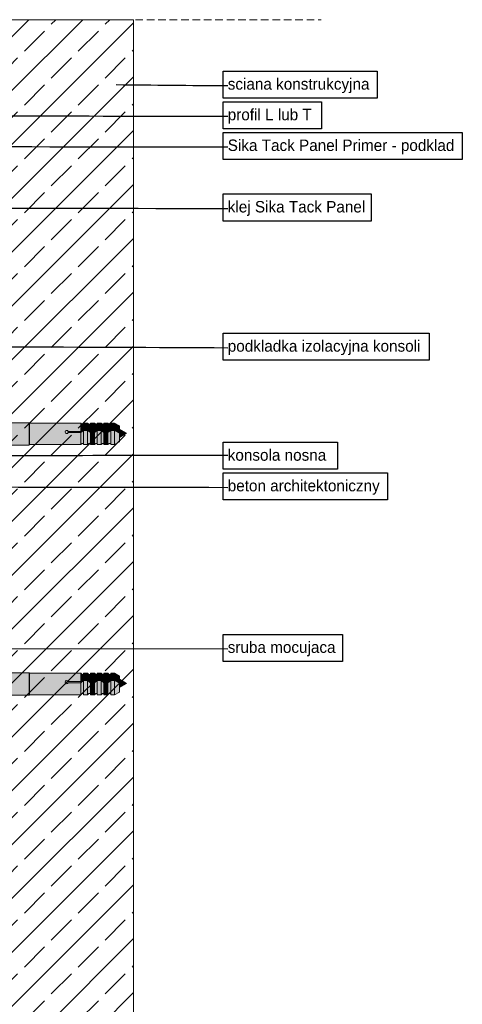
# Model space of a CAD drawing. Extents: x -106566 to -43002, y 22119 to 47619.
# Tile 22 of 24: x -46080 to -44917, y 37909 to 40494. Entities that reach past the tile are written whole.
import ezdxf

# ---------------------------------------------------------------- set-up
doc = ezdxf.new("R2010")
doc.units = 0
doc.header["$MEASUREMENT"] = 0
doc.linetypes.add('Hidden Line', pattern=[30, 20, -10])
for name, color, linetype, lineweight, true_color in [('2D - Ogólne_Pen_No__2', 7, 'Continuous', 15, 0x7f7f7f), ('2D - Ogólne_Pen_No__82', 7, 'Continuous', 20, 0xaaaaaa), ('2D Drafting - General_Pen_No__2', 7, 'Continuous', 15, 0x7f7f7f), ('2D Drafting - General_Pen_No__81', 7, 'Continuous', 20, 0x6a6a6a), ('Annotation - Label_Pen_No__5', 7, 'Continuous', 25, 0x40a5ff)]:
    doc.layers.add(name, color=color, linetype=linetype, lineweight=lineweight, true_color=true_color)
doc.layers.add('2D Drafting - General_Pen_No__121', color=255, linetype='Continuous', lineweight=0)
doc.styles.add('GENERATED_STYLE_2', font='txt')
doc.dimstyles.new('GENERATED_STYLE__3', dxfattribs={"dimtxt": 0.18, "dimasz": 91.2, "dimexe": 0.18, "dimexo": 0.0625, "dimgap": 0.09, "dimtad": 0, "dimtih": 1, "dimtoh": 1, "dimdec": 4, "dimzin": 0, "dimdsep": 46, "dimcen": 0.09, "dimadec": 0, "dimazin": 0, "dimtfac": 1, "dimtdec": 4, "dimtmove": 0, "dimatfit": 3, "dimldrblk": 'ARROWHEAD_5', "dimfxl": 0, "dimtolj": 1, "dimtzin": 0, "dimarcsym": 0})

# ---------------------------------------------------------------- blocks, each defined once
blk = doc.blocks.new('ARROWHEAD_5')
at = {"color": 0, "linetype": 'Continuous', "lineweight": 0}
blk.add_line((0, 0), (-1, 0), dxfattribs=at)
blk.add_solid([(-1, 0.2679), (0, 0), (-1, -0.2679), (-1, 0.2679)], dxfattribs=at)

msp = doc.modelspace()

# ---------------------------------------------------------------- hatches: boundary and pattern name
at = {"layer": '2D Drafting - General_Pen_No__121', "linetype": 'Continuous'}
for points in [[(-46105.18, 39377.17), (-46105.18, 39436.01), (-46055.44, 39436.01), (-46055.44, 39377.17)], [(-46055.44, 39377.17), (-46055.44, 39436.01), (-46054.19, 39434.77), (-46054.19, 39378.41)], [(-46054.19, 39378.41), (-46054.19, 39434.77), (-45919.78, 39434.77), (-45919.78, 39413.11), (-45953.08, 39413.11, 5.4750432), (-45953.08, 39410.15), (-45919.78, 39410.15), (-45919.78, 39378.41)], [(-45912.33, 39431.81), (-45912.33, 39418.86), (-45919.78, 39413.11), (-45919.78, 39434.77), (-45916.03, 39431.81)], [(-45901.98, 39434.77), (-45901.98, 39418.86), (-45912.33, 39418.86), (-45912.33, 39434.77)], [(-45894.54, 39431.81), (-45894.54, 39413.11), (-45901.98, 39418.86), (-45901.98, 39434.77), (-45898.24, 39431.81)], [(-45884.18, 39434.77), (-45884.18, 39413.11), (-45894.54, 39413.11), (-45894.54, 39434.77)], [(-45884.18, 39413.11), (-45884.18, 39434.77), (-45880.44, 39431.81), (-45876.74, 39431.81), (-45876.74, 39418.86)], [(-45866.39, 39434.77), (-45866.39, 39418.86), (-45876.74, 39418.86), (-45876.74, 39434.77)], [(-45858.94, 39431.81), (-45858.94, 39413.11), (-45866.39, 39418.86), (-45866.39, 39434.77), (-45862.64, 39431.81)], [(-45848.59, 39434.77), (-45848.59, 39413.11), (-45858.94, 39413.11), (-45858.94, 39434.77)], [(-45841.15, 39431.81), (-45841.15, 39418.86), (-45848.59, 39413.11), (-45848.59, 39434.77), (-45844.85, 39431.81)], [(-45841.15, 39418.86), (-45841.15, 39434.77), (-45830.79, 39434.77), (-45830.79, 39418.86)], [(-45818.41, 39411.71), (-45830.79, 39418.86), (-45830.79, 39434.77), (-45818.41, 39427.62)], [(-45919.78, 39410.15), (-45953.08, 39410.15, -5.4750432), (-45953.08, 39413.11), (-45919.78, 39413.11)], [(-45919.78, 39413.11), (-45912.33, 39418.86), (-45912.33, 39415.9), (-45919.78, 39410.15)], [(-45912.33, 39381.37), (-45916.03, 39381.37), (-45919.78, 39378.41), (-45919.78, 39410.15), (-45912.33, 39415.9)], [(-45912.33, 39418.86), (-45901.98, 39418.86), (-45901.98, 39415.9), (-45912.33, 39415.9)], [(-45912.33, 39378.41), (-45912.33, 39415.9), (-45901.98, 39415.9), (-45901.98, 39378.41)], [(-45894.54, 39410.15), (-45901.98, 39415.9), (-45901.98, 39418.86), (-45894.54, 39413.11)], [(-45894.54, 39381.37), (-45898.24, 39381.37), (-45901.98, 39378.41), (-45901.98, 39415.9), (-45894.54, 39410.15)], [(-45894.54, 39413.11), (-45884.18, 39413.11), (-45884.18, 39410.15), (-45894.54, 39410.15)], [(-45894.54, 39378.41), (-45894.54, 39410.15), (-45884.18, 39410.15), (-45884.18, 39378.41)], [(-45876.74, 39415.9), (-45884.18, 39410.15), (-45884.18, 39413.11), (-45876.74, 39418.86)], [(-45876.74, 39381.37), (-45880.44, 39381.37), (-45884.18, 39378.41), (-45884.18, 39410.15), (-45876.74, 39415.9)], [(-45866.39, 39415.9), (-45876.74, 39415.9), (-45876.74, 39418.86), (-45866.39, 39418.86)], [(-45866.39, 39378.41), (-45876.74, 39378.41), (-45876.74, 39415.9), (-45866.39, 39415.9)], [(-45858.94, 39410.15), (-45866.39, 39415.9), (-45866.39, 39418.86), (-45858.94, 39413.11)], [(-45858.94, 39381.37), (-45862.64, 39381.37), (-45866.39, 39378.41), (-45866.39, 39415.9), (-45858.94, 39410.15)], [(-45858.94, 39413.11), (-45848.59, 39413.11), (-45848.59, 39410.15), (-45858.94, 39410.15)], [(-45848.59, 39378.41), (-45858.94, 39378.41), (-45858.94, 39410.15), (-45848.59, 39410.15)], [(-45848.59, 39413.11), (-45841.15, 39418.86), (-45841.15, 39415.9), (-45848.59, 39410.15)], [(-45841.15, 39381.37), (-45844.85, 39381.37), (-45848.59, 39378.41), (-45848.59, 39410.15), (-45841.15, 39415.9)], [(-45841.15, 39418.86), (-45830.79, 39418.86), (-45830.79, 39415.9), (-45841.15, 39415.9)], [(-45841.15, 39378.41), (-45841.15, 39415.9), (-45830.79, 39415.9), (-45830.79, 39378.41)], [(-45818.41, 39408.75), (-45830.79, 39415.9), (-45830.79, 39418.86), (-45818.41, 39411.71)], [(-45818.41, 39385.56), (-45830.79, 39378.41), (-45830.79, 39415.9), (-45818.41, 39408.75)], [(-45799.68, 39408.33), (-45818.41, 39397.52), (-45818.41, 39419.15)], [(-46105.18, 38720.48), (-46105.18, 38779.33), (-46055.44, 38779.33), (-46055.44, 38720.48)], [(-46055.44, 38720.48), (-46055.44, 38779.33), (-46054.19, 38778.08), (-46054.19, 38721.73)], [(-46054.19, 38721.73), (-46054.19, 38778.08), (-45919.78, 38778.08), (-45919.78, 38756.43), (-45953.08, 38756.43, 5.4750432), (-45953.08, 38753.47), (-45919.78, 38753.47), (-45919.78, 38721.73)], [(-45912.33, 38775.12), (-45912.33, 38762.17), (-45919.78, 38756.43), (-45919.78, 38778.08), (-45916.03, 38775.12)], [(-45901.98, 38778.08), (-45901.98, 38762.17), (-45912.33, 38762.17), (-45912.33, 38778.08)], [(-45894.54, 38775.12), (-45894.54, 38756.43), (-45901.98, 38762.17), (-45901.98, 38778.08), (-45898.24, 38775.12)], [(-45884.18, 38778.08), (-45884.18, 38756.43), (-45894.54, 38756.43), (-45894.54, 38778.08)], [(-45884.18, 38756.43), (-45884.18, 38778.08), (-45880.44, 38775.12), (-45876.74, 38775.12), (-45876.74, 38762.17)], [(-45866.39, 38778.08), (-45866.39, 38762.17), (-45876.74, 38762.17), (-45876.74, 38778.08)], [(-45858.94, 38775.12), (-45858.94, 38756.43), (-45866.39, 38762.17), (-45866.39, 38778.08), (-45862.64, 38775.12)], [(-45848.59, 38778.08), (-45848.59, 38756.43), (-45858.94, 38756.43), (-45858.94, 38778.08)], [(-45841.15, 38775.12), (-45841.15, 38762.17), (-45848.59, 38756.43), (-45848.59, 38778.08), (-45844.85, 38775.12)], [(-45841.15, 38762.17), (-45841.15, 38778.08), (-45830.79, 38778.08), (-45830.79, 38762.17)], [(-45818.41, 38755.03), (-45830.79, 38762.17), (-45830.79, 38778.08), (-45818.41, 38770.94)], [(-45919.78, 38753.47), (-45953.08, 38753.47, -5.4750432), (-45953.08, 38756.43), (-45919.78, 38756.43)], [(-45919.78, 38756.43), (-45912.33, 38762.17), (-45912.33, 38759.21), (-45919.78, 38753.47)], [(-45912.33, 38724.69), (-45916.03, 38724.69), (-45919.78, 38721.73), (-45919.78, 38753.47), (-45912.33, 38759.21)], [(-45912.33, 38762.17), (-45901.98, 38762.17), (-45901.98, 38759.21), (-45912.33, 38759.21)], [(-45912.33, 38721.73), (-45912.33, 38759.21), (-45901.98, 38759.21), (-45901.98, 38721.73)], [(-45894.54, 38753.47), (-45901.98, 38759.21), (-45901.98, 38762.17), (-45894.54, 38756.43)], [(-45894.54, 38724.69), (-45898.24, 38724.69), (-45901.98, 38721.73), (-45901.98, 38759.21), (-45894.54, 38753.47)], [(-45894.54, 38756.43), (-45884.18, 38756.43), (-45884.18, 38753.47), (-45894.54, 38753.47)], [(-45894.54, 38721.73), (-45894.54, 38753.47), (-45884.18, 38753.47), (-45884.18, 38721.73)], [(-45876.74, 38759.21), (-45884.18, 38753.47), (-45884.18, 38756.43), (-45876.74, 38762.17)], [(-45876.74, 38724.69), (-45880.44, 38724.69), (-45884.18, 38721.73), (-45884.18, 38753.47), (-45876.74, 38759.21)], [(-45866.39, 38759.21), (-45876.74, 38759.21), (-45876.74, 38762.17), (-45866.39, 38762.17)], [(-45866.39, 38721.73), (-45876.74, 38721.73), (-45876.74, 38759.21), (-45866.39, 38759.21)], [(-45858.94, 38753.47), (-45866.39, 38759.21), (-45866.39, 38762.17), (-45858.94, 38756.43)], [(-45858.94, 38724.69), (-45862.64, 38724.69), (-45866.39, 38721.73), (-45866.39, 38759.21), (-45858.94, 38753.47)], [(-45858.94, 38756.43), (-45848.59, 38756.43), (-45848.59, 38753.47), (-45858.94, 38753.47)], [(-45848.59, 38721.73), (-45858.94, 38721.73), (-45858.94, 38753.47), (-45848.59, 38753.47)], [(-45848.59, 38756.43), (-45841.15, 38762.17), (-45841.15, 38759.21), (-45848.59, 38753.47)], [(-45841.15, 38724.69), (-45844.85, 38724.69), (-45848.59, 38721.73), (-45848.59, 38753.47), (-45841.15, 38759.21)], [(-45841.15, 38762.17), (-45830.79, 38762.17), (-45830.79, 38759.21), (-45841.15, 38759.21)], [(-45841.15, 38721.73), (-45841.15, 38759.21), (-45830.79, 38759.21), (-45830.79, 38721.73)], [(-45818.41, 38752.07), (-45830.79, 38759.21), (-45830.79, 38762.17), (-45818.41, 38755.03)], [(-45818.41, 38728.88), (-45830.79, 38721.73), (-45830.79, 38759.21), (-45818.41, 38752.07)], [(-45799.68, 38751.65), (-45818.41, 38740.84), (-45818.41, 38762.46)]]:
    msp.add_hatch(color=256, dxfattribs=at).paths.add_polyline_path(points, flags=0)
at = {"layer": '2D Drafting - General_Pen_No__81', "linetype": 'Continuous'}
h = msp.add_hatch(dxfattribs=at)
h.set_pattern_fill('Solid___Dashed', color=256, style=0, pattern_type=2)
h.set_pattern_definition([(45, (0, 0), (-70.71068, 70.71068), []), (45, (-35.36, 35.36), (-70.71068, 70.71068), [75, -25])])
h.paths.add_polyline_path([(-46108.5, 40494), (-45781.37, 40494), (-45781.37, 36774.38), (-46108.5, 36774.38), (-46108.5, 39190.49), (-46108.5, 39294.63), (-46108.5, 39844.92), (-46108.5, 39942.27)], flags=0)

# ---------------------------------------------------------------- linework, layer by layer
at = {"layer": '2D - Ogólne_Pen_No__2', "linetype": 'Continuous'}
for p, q in [((-46055.44, 39436.01), (-46105.18, 39436.01)), ((-46054.19, 39434.77), (-46055.44, 39436.01)), ((-46055.44, 39436.01), (-46055.44, 39377.17)), ((-45919.78, 39434.77), (-46054.19, 39434.77)), ((-46054.19, 39378.41), (-46054.19, 39434.77)), ((-45916.03, 39431.81), (-45919.78, 39434.77)), ((-45919.78, 39434.77), (-45919.78, 39378.41)), ((-45912.33, 39431.81), (-45916.03, 39431.81)), ((-45912.33, 39434.77), (-45912.33, 39431.81)), ((-45901.98, 39434.77), (-45912.33, 39434.77)), ((-45912.33, 39434.77), (-45912.33, 39378.41)), ((-45898.24, 39431.81), (-45901.98, 39434.77)), ((-45901.98, 39434.77), (-45901.98, 39378.41)), ((-45894.54, 39431.81), (-45898.24, 39431.81)), ((-45894.54, 39434.77), (-45894.54, 39431.81)), ((-45884.18, 39434.77), (-45894.54, 39434.77)), ((-45894.54, 39434.77), (-45894.54, 39378.41)), ((-45880.44, 39431.81), (-45884.18, 39434.77)), ((-45884.18, 39434.77), (-45884.18, 39378.41)), ((-45876.74, 39431.81), (-45880.44, 39431.81)), ((-45876.74, 39434.77), (-45876.74, 39431.81)), ((-45866.39, 39434.77), (-45876.74, 39434.77)), ((-45876.74, 39434.77), (-45876.74, 39378.41)), ((-45862.64, 39431.81), (-45866.39, 39434.77)), ((-45866.39, 39434.77), (-45866.39, 39378.41)), ((-45858.94, 39431.81), (-45862.64, 39431.81)), ((-45858.94, 39434.77), (-45858.94, 39431.81)), ((-45848.59, 39434.77), (-45858.94, 39434.77)), ((-45858.94, 39434.77), (-45858.94, 39378.41)), ((-45844.85, 39431.81), (-45848.59, 39434.77)), ((-45848.59, 39434.77), (-45848.59, 39378.41)), ((-45841.15, 39431.81), (-45844.85, 39431.81)), ((-45841.15, 39434.77), (-45841.15, 39378.41)), ((-45830.79, 39434.77), (-45841.15, 39434.77)), ((-45818.41, 39427.62), (-45830.79, 39434.77)), ((-45830.79, 39434.77), (-45830.79, 39378.41)), ((-45818.41, 39427.62), (-45818.41, 39385.56)), ((-45919.78, 39413.11), (-45953.08, 39413.11)), ((-45919.78, 39410.15), (-45953.08, 39410.15)), ((-45912.33, 39418.86), (-45919.78, 39413.11)), ((-45912.33, 39415.9), (-45919.78, 39410.15)), ((-45901.98, 39418.86), (-45912.33, 39418.86)), ((-45901.98, 39415.9), (-45912.33, 39415.9)), ((-45894.54, 39413.11), (-45901.98, 39418.86)), ((-45894.54, 39410.15), (-45901.98, 39415.9)), ((-45884.18, 39413.11), (-45894.54, 39413.11)), ((-45884.18, 39410.15), (-45894.54, 39410.15)), ((-45876.74, 39418.86), (-45884.18, 39413.11)), ((-45876.74, 39415.9), (-45884.18, 39410.15)), ((-45866.39, 39418.86), (-45876.74, 39418.86)), ((-45866.39, 39415.9), (-45876.74, 39415.9)), ((-45858.94, 39413.11), (-45866.39, 39418.86)), ((-45858.94, 39410.15), (-45866.39, 39415.9)), ((-45848.59, 39413.11), (-45858.94, 39413.11)), ((-45848.59, 39410.15), (-45858.94, 39410.15)), ((-45841.15, 39418.86), (-45848.59, 39413.11)), ((-45841.15, 39415.9), (-45848.59, 39410.15)), ((-45830.79, 39418.86), (-45841.15, 39418.86)), ((-45830.79, 39415.9), (-45841.15, 39415.9)), ((-45818.41, 39411.71), (-45830.79, 39418.86)), ((-45818.41, 39408.75), (-45830.79, 39415.9)), ((-45818.41, 39419.15), (-45799.68, 39408.33)), ((-45818.41, 39397.52), (-45799.68, 39408.33)), ((-46055.44, 39377.17), (-46105.18, 39377.17)), ((-46054.19, 39378.41), (-46055.44, 39377.17)), ((-45919.78, 39378.41), (-46054.19, 39378.41)), ((-45916.03, 39381.37), (-45919.78, 39378.41)), ((-45912.33, 39381.37), (-45916.03, 39381.37)), ((-45912.33, 39378.41), (-45912.33, 39381.37)), ((-45901.98, 39378.41), (-45912.33, 39378.41)), ((-45898.24, 39381.37), (-45901.98, 39378.41)), ((-45894.54, 39381.37), (-45898.24, 39381.37)), ((-45894.54, 39378.41), (-45894.54, 39381.37)), ((-45884.18, 39378.41), (-45894.54, 39378.41)), ((-45880.44, 39381.37), (-45884.18, 39378.41)), ((-45876.74, 39381.37), (-45880.44, 39381.37)), ((-45876.74, 39378.41), (-45876.74, 39381.37)), ((-45866.39, 39378.41), (-45876.74, 39378.41)), ((-45862.64, 39381.37), (-45866.39, 39378.41)), ((-45858.94, 39381.37), (-45862.64, 39381.37)), ((-45858.94, 39378.41), (-45858.94, 39381.37)), ((-45848.59, 39378.41), (-45858.94, 39378.41)), ((-45844.85, 39381.37), (-45848.59, 39378.41)), ((-45841.15, 39381.37), (-45844.85, 39381.37)), ((-45830.79, 39378.41), (-45841.15, 39378.41)), ((-45818.41, 39385.56), (-45830.79, 39378.41)), ((-46055.44, 38779.33), (-46105.18, 38779.33)), ((-46054.19, 38778.08), (-46055.44, 38779.33)), ((-46055.44, 38779.33), (-46055.44, 38720.48)), ((-45919.78, 38778.08), (-46054.19, 38778.08)), ((-46054.19, 38721.73), (-46054.19, 38778.08)), ((-45916.03, 38775.12), (-45919.78, 38778.08)), ((-45919.78, 38778.08), (-45919.78, 38721.73)), ((-45912.33, 38775.12), (-45916.03, 38775.12)), ((-45912.33, 38778.08), (-45912.33, 38775.12)), ((-45901.98, 38778.08), (-45912.33, 38778.08)), ((-45912.33, 38778.08), (-45912.33, 38721.73)), ((-45898.24, 38775.12), (-45901.98, 38778.08)), ((-45901.98, 38778.08), (-45901.98, 38721.73)), ((-45894.54, 38775.12), (-45898.24, 38775.12)), ((-45894.54, 38778.08), (-45894.54, 38775.12)), ((-45884.18, 38778.08), (-45894.54, 38778.08)), ((-45894.54, 38778.08), (-45894.54, 38721.73)), ((-45880.44, 38775.12), (-45884.18, 38778.08)), ((-45884.18, 38778.08), (-45884.18, 38721.73)), ((-45876.74, 38775.12), (-45880.44, 38775.12)), ((-45876.74, 38778.08), (-45876.74, 38775.12)), ((-45866.39, 38778.08), (-45876.74, 38778.08)), ((-45876.74, 38778.08), (-45876.74, 38721.73)), ((-45862.64, 38775.12), (-45866.39, 38778.08)), ((-45866.39, 38778.08), (-45866.39, 38721.73)), ((-45858.94, 38775.12), (-45862.64, 38775.12)), ((-45858.94, 38778.08), (-45858.94, 38775.12)), ((-45848.59, 38778.08), (-45858.94, 38778.08)), ((-45858.94, 38778.08), (-45858.94, 38721.73)), ((-45844.85, 38775.12), (-45848.59, 38778.08)), ((-45848.59, 38778.08), (-45848.59, 38721.73)), ((-45841.15, 38775.12), (-45844.85, 38775.12)), ((-45841.15, 38778.08), (-45841.15, 38721.73)), ((-45830.79, 38778.08), (-45841.15, 38778.08)), ((-45818.41, 38770.94), (-45830.79, 38778.08)), ((-45830.79, 38778.08), (-45830.79, 38721.73)), ((-45919.78, 38756.43), (-45953.08, 38756.43)), ((-45919.78, 38753.47), (-45953.08, 38753.47)), ((-45912.33, 38762.17), (-45919.78, 38756.43)), ((-45912.33, 38759.21), (-45919.78, 38753.47)), ((-45901.98, 38762.17), (-45912.33, 38762.17)), ((-45901.98, 38759.21), (-45912.33, 38759.21)), ((-45894.54, 38756.43), (-45901.98, 38762.17)), ((-45894.54, 38753.47), (-45901.98, 38759.21)), ((-45884.18, 38756.43), (-45894.54, 38756.43)), ((-45884.18, 38753.47), (-45894.54, 38753.47)), ((-45876.74, 38762.17), (-45884.18, 38756.43)), ((-45876.74, 38759.21), (-45884.18, 38753.47)), ((-45866.39, 38762.17), (-45876.74, 38762.17)), ((-45866.39, 38759.21), (-45876.74, 38759.21)), ((-45858.94, 38756.43), (-45866.39, 38762.17)), ((-45858.94, 38753.47), (-45866.39, 38759.21)), ((-45848.59, 38756.43), (-45858.94, 38756.43)), ((-45848.59, 38753.47), (-45858.94, 38753.47)), ((-45841.15, 38762.17), (-45848.59, 38756.43)), ((-45841.15, 38759.21), (-45848.59, 38753.47)), ((-45830.79, 38762.17), (-45841.15, 38762.17)), ((-45830.79, 38759.21), (-45841.15, 38759.21)), ((-45818.41, 38755.03), (-45830.79, 38762.17)), ((-45818.41, 38752.07), (-45830.79, 38759.21)), ((-45818.41, 38770.94), (-45818.41, 38728.88)), ((-45818.41, 38762.46), (-45799.68, 38751.65)), ((-45818.41, 38740.84), (-45799.68, 38751.65)), ((-46054.19, 38721.73), (-46055.44, 38720.48)), ((-45919.78, 38721.73), (-46054.19, 38721.73)), ((-45916.03, 38724.69), (-45919.78, 38721.73)), ((-45912.33, 38724.69), (-45916.03, 38724.69)), ((-45912.33, 38721.73), (-45912.33, 38724.69)), ((-45901.98, 38721.73), (-45912.33, 38721.73)), ((-45898.24, 38724.69), (-45901.98, 38721.73)), ((-45894.54, 38724.69), (-45898.24, 38724.69)), ((-45894.54, 38721.73), (-45894.54, 38724.69)), ((-45884.18, 38721.73), (-45894.54, 38721.73)), ((-45880.44, 38724.69), (-45884.18, 38721.73)), ((-45876.74, 38724.69), (-45880.44, 38724.69)), ((-45876.74, 38721.73), (-45876.74, 38724.69)), ((-45866.39, 38721.73), (-45876.74, 38721.73)), ((-45862.64, 38724.69), (-45866.39, 38721.73)), ((-45858.94, 38724.69), (-45862.64, 38724.69)), ((-45858.94, 38721.73), (-45858.94, 38724.69)), ((-45848.59, 38721.73), (-45858.94, 38721.73)), ((-45844.85, 38724.69), (-45848.59, 38721.73)), ((-45841.15, 38724.69), (-45844.85, 38724.69)), ((-45830.79, 38721.73), (-45841.15, 38721.73)), ((-45818.41, 38728.88), (-45830.79, 38721.73)), ((-46055.44, 38720.48), (-46105.18, 38720.48))]:
    msp.add_line(p, q, dxfattribs=at)
msp.add_arc((-45957, 39411.63), 4.18, 20.70161, 339.29839, dxfattribs=at)
at = {"layer": '2D - Ogólne_Pen_No__82', "linetype": 'Continuous'}
msp.add_arc((-45957, 38754.95), 4.18, 20.70161, 339.29839, dxfattribs=at)
at = {"layer": '2D Drafting - General_Pen_No__2', "linetype": 'Hidden Line'}
msp.add_line((-47576.35, 40494), (-45287.91, 40494), dxfattribs=at)
at = {"layer": '2D Drafting - General_Pen_No__2', "linetype": 'Continuous', "flags": 128}
msp.add_lwpolyline([(-46108.5, 40494), (-45781.37, 40494), (-45781.37, 36774.38), (-46108.5, 36774.38), (-46108.5, 39190.49), (-46108.5, 39294.63), (-46108.5, 39844.92), (-46108.5, 39942.27)], close=True, dxfattribs=at)
at = {"layer": 'Annotation - Label_Pen_No__5', "linetype": 'Continuous', "flags": 128}
for points in [[(-45545.72, 40359.02), (-45141.29, 40359.02), (-45141.29, 40287.87), (-45545.72, 40287.87)], [(-45545.72, 40278.41), (-45287.21, 40278.41), (-45287.21, 40207.27), (-45545.72, 40207.27)], [(-45545.72, 40197.81), (-44917.47, 40197.81), (-44917.47, 40126.66), (-45545.72, 40126.66)], [(-45545.72, 40036.6), (-45157.2, 40036.6), (-45157.2, 39965.45), (-45545.72, 39965.45)], [(-45545.72, 39671.07), (-45004.97, 39671.07), (-45004.97, 39599.93), (-45545.72, 39599.93)], [(-45545.72, 39385.03), (-45245.79, 39385.03), (-45245.79, 39313.89), (-45545.72, 39313.89)], [(-45545.72, 39304.43), (-45113.86, 39304.43), (-45113.86, 39233.28), (-45545.72, 39233.28)], [(-45545.72, 38880.33), (-45232.08, 38880.33), (-45232.08, 38809.19), (-45545.72, 38809.19)]]:
    msp.add_lwpolyline(points, close=True, dxfattribs=at)

# ---------------------------------------------------------------- texts
at = {"layer": 'Annotation - Label_Pen_No__5', "linetype": 'Continuous', "char_height": 30, "attachment_point": 4, "style": 'GENERATED_STYLE_2'}
for s, insert, width in [('{sciana konstrukcyjna}', (-45533.72, 40320.84), 380.4357), ('{profil L lub T }', (-45533.72, 40240.47), 234.5143), ('{Sika Tack Panel Primer - podklad}', (-45533.72, 40159.87), 604.2533), ('{klej Sika Tack Panel}', (-45533.72, 39998.42), 364.5285), ('{podkladka izolacyjna konsoli}', (-45533.72, 39632.89), 516.755), ('{konsola nosna }', (-45533.72, 39350.94), 275.9317), ('{beton architektoniczny}', (-45533.72, 39266.25), 407.8643), ('{sruba mocujaca}', (-45533.72, 38842.15), 289.646)]:
    msp.add_mtext(s, dxfattribs=dict(at, insert=insert, width=width))

# ---------------------------------------------------------------- leaders
at = {"layer": 'Annotation - Label_Pen_No__5', "linetype": 'Continuous', "path_type": 1, "annotation_type": 0, "has_hookline": 1, "hookline_direction": 0}
for points, text_width in [([(-45827.12, 40323.44), (-45533.81, 40320.84)], 251.43), ([(-46697.49, 40242.84), (-45533.81, 40240.47)], 226.8), ([(-47030.34, 40162.24), (-45533.81, 40159.87)], 459.84), ([(-47040.95, 40001.03), (-45533.81, 39998.42)], 255.36), ([(-46108.5, 39635.5), (-45533.81, 39632.89)], 381.81), ([(-46405.75, 39349.46), (-45533.81, 39350.94)], 265.44), ([(-47134.21, 39268.85), (-45533.81, 39266.25)], 298.35)]:
    msp.add_leader(points, dimstyle='GENERATED_STYLE__3', dxfattribs=dict(at, text_width=text_width))
at = {"layer": 'Annotation - Label_Pen_No__5', "linetype": 'Continuous', "annotation_type": 0, "has_hookline": 1, "hookline_direction": 0, "text_width": 174.66}
msp.add_leader([(-46747.75, 38844.76), (-45533.81, 38842.15)], dimstyle='GENERATED_STYLE__3', dxfattribs=at)

doc.saveas('drawing.dxf')
